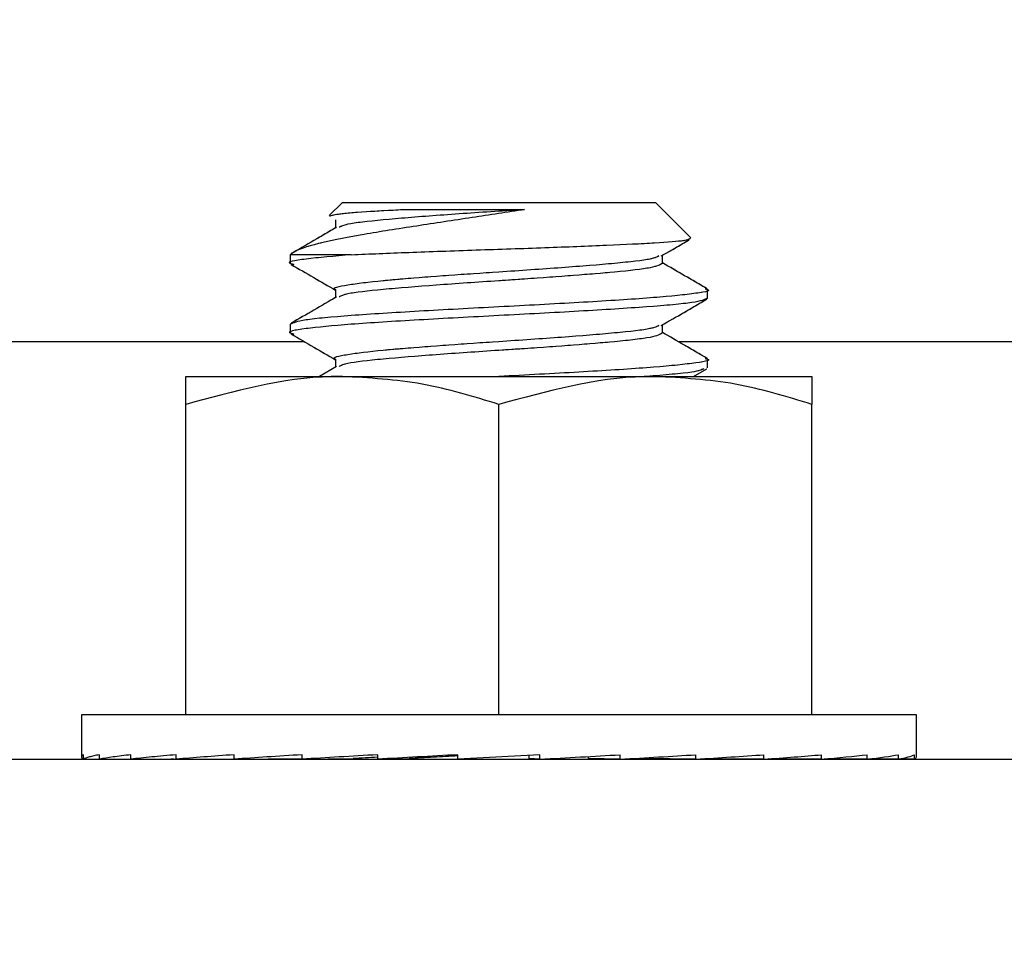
# Paper-space layout 'Sheet9' of a CAD drawing. Header units: inches. Extents: x 2.34 to 9.39, y 0.52 to 7.47.
# Tile 17 of 32: x 4.3441 to 4.3932, y 2.3939 to 2.4397. Entities that reach past the tile are written whole.
import ezdxf

# ---------------------------------------------------------------- set-up
doc = ezdxf.new("R2010")
doc.units = ezdxf.units.IN
doc.header["$MEASUREMENT"] = 0
doc.linetypes.add('PHANTOM', pattern=[0.5, 0.25, -0.05, 0.05, -0.05, 0.05, -0.05])
doc.layers.add('FORMAT', color=7, linetype='Continuous')
doc.styles.add('SLDTEXTSTYLE0', font='TXT', dxfattribs={"width": 0.75})
doc.dimstyles.new('SLDDIMSTYLE11', dxfattribs={"dimtxt": 0.104167, "dimasz": 0.13, "dimexe": 0, "dimexo": 0.0625, "dimgap": 0.026042, "dimtad": 0, "dimtih": 1, "dimtoh": 1, "dimdec": 1, "dimlfac": 18, "dimrnd": 1e-09, "dimzin": 12, "dimdsep": 46, "dimtxsty": 'SLDTEXTSTYLE0', "dimsah": 1, "dimcen": 0.09, "dimadec": 0, "dimazin": 3, "dimtfac": 1, "dimtdec": 1, "dimtofl": 0, "dimtmove": 0, "dimatfit": 3, "dimfxl": 1, "dimfrac": 2, "dimtolj": 1, "dimtzin": 12, "dimarcsym": 0})

# ---------------------------------------------------------------- blocks, each defined once
blk = doc.blocks.new('_D_76')
at = {"layer": 'FORMAT', "color": 7}
for p, q in [((5.969169, 6.750926), (3.180712, 6.750926)), ((3.305712, 6.750926), (3.305712, 5.178501)), ((3.151776, 5.157378), (3.120092, 5.157378)), ((3.120092, 5.157378), (3.120092, 4.991869)), ((3.459647, 5.157378), (3.491331, 5.157378)), ((3.491331, 5.157378), (3.491331, 4.991869)), ((3.120092, 4.991869), (3.151776, 4.991869)), ((3.491331, 4.991869), (3.459647, 4.991869)), ((3.305712, 1.986127), (3.305712, 4.831857)), ((4.057557, 1.986127), (3.180712, 1.986127))]:
    blk.add_line(p, q, dxfattribs=at)
for points in [[(3.305712, 6.750926), (3.285712, 6.620926), (3.325712, 6.620926)], [(3.305712, 1.986127), (3.325712, 2.116127), (3.285712, 2.116127)]]:
    blk.add_solid(points, dxfattribs=at)
at = {"layer": 'FORMAT', "color": 7, "char_height": 0.1041667, "attachment_point": 1, "style": 'SLDTEXTSTYLE0'}
for s, insert in [('2178', (3.151776, 5.126147)), ('85.8', (3.171067, 4.966135))]:
    blk.add_mtext(s, dxfattribs=dict(at, insert=insert))
blk = doc.blocks.new('_D_78')
at = {"layer": 'FORMAT', "color": 7}
for p, q in [((4.851572, 5.714004), (3.552958, 5.714004)), ((3.677958, 5.714004), (3.677958, 4.540645)), ((3.524022, 4.519523), (3.492338, 4.519523)), ((3.492338, 4.519523), (3.492338, 4.354013)), ((3.831893, 4.519523), (3.863577, 4.519523)), ((3.863577, 4.519523), (3.863577, 4.354013)), ((3.492338, 4.354013), (3.524022, 4.354013)), ((3.863577, 4.354013), (3.831893, 4.354013)), ((3.677958, 1.986127), (3.677958, 4.194002)), ((4.057557, 1.986127), (3.552958, 1.986127))]:
    blk.add_line(p, q, dxfattribs=at)
for points in [[(3.677958, 5.714004), (3.657958, 5.584004), (3.697958, 5.584004)], [(3.677958, 1.986127), (3.697958, 2.116127), (3.657958, 2.116127)]]:
    blk.add_solid(points, dxfattribs=at)
at = {"layer": 'FORMAT', "color": 7, "char_height": 0.1041667, "attachment_point": 1, "style": 'SLDTEXTSTYLE0'}
for s, insert in [('1704', (3.524022, 4.488291)), ('67.1', (3.543312, 4.32828))]:
    blk.add_mtext(s, dxfattribs=dict(at, insert=insert))

psp = doc.layouts.new('Sheet9')

# ---------------------------------------------------------------- linework, layer by layer
at = {"color": 7, "linetype": 'Continuous', "lineweight": 25}
for p, q in [((4.360161, 2.430571), (4.35951, 2.429921)), ((4.360161, 2.430571), (4.375786, 2.430571)), ((4.377547, 2.42881), (4.375786, 2.430571)), ((4.359812, 2.429703), (4.359812, 2.429299)), ((4.357557, 2.427967), (4.357557, 2.427533)), ((4.360607, 2.427967), (4.357557, 2.427967)), ((4.376135, 2.427533), (4.376135, 2.427937)), ((4.359812, 2.426231), (4.359812, 2.425827)), ((4.37839, 2.425797), (4.37839, 2.426231)), ((4.357557, 2.424495), (4.357557, 2.424061)), ((4.376135, 2.424061), (4.376135, 2.424465)), ((4.358264, 2.423627), (4.231097, 2.423627)), ((4.660612, 2.423627), (4.37693, 2.423627)), ((4.359812, 2.422759), (4.359812, 2.422355)), ((4.37839, 2.422325), (4.37839, 2.422759)), ((4.359873, 2.422391), (4.359013, 2.421891)), ((4.377682, 2.421891), (4.378346, 2.422276)), ((4.352348, 2.421891), (4.360161, 2.421891)), ((4.360161, 2.421891), (4.375786, 2.421891)), ((4.375786, 2.421891), (4.383598, 2.421891)), ((4.352348, 2.405016), (4.352348, 2.420495)), ((4.367973, 2.405016), (4.367973, 2.420495)), ((4.383598, 2.405016), (4.383598, 2.420495)), ((4.34714, 2.405016), (4.34714, 2.402905)), ((4.388807, 2.405016), (4.34714, 2.405016)), ((4.388807, 2.402905), (4.388807, 2.405016)), ((4.34724, 2.402794), (4.34724, 2.403016)), ((4.348037, 2.402794), (4.348037, 2.403016)), ((4.3496, 2.402794), (4.3496, 2.403016)), ((4.351869, 2.402794), (4.351869, 2.403016)), ((4.354757, 2.402794), (4.354757, 2.403016)), ((4.358152, 2.402794), (4.358152, 2.403016)), ((4.361926, 2.402794), (4.361926, 2.403016)), ((4.365931, 2.402794), (4.365931, 2.403016)), ((4.370015, 2.403016), (4.365931, 2.402794)), ((4.369484, 2.402823), (4.369484, 2.402987)), ((4.370015, 2.402794), (4.370015, 2.403016)), ((4.372448, 2.402823), (4.372448, 2.402928)), ((4.374021, 2.402794), (4.374021, 2.403016)), ((4.377794, 2.402794), (4.377794, 2.403016)), ((4.38119, 2.402794), (4.38119, 2.403016)), ((4.384078, 2.402794), (4.384078, 2.403016)), ((4.386347, 2.402794), (4.386347, 2.403016)), ((4.387909, 2.402794), (4.387909, 2.403016)), ((4.388706, 2.402794), (4.388706, 2.403016)), ((4.183945, 2.402794), (4.406168, 2.402794)), ((4.34724, 2.402794), (4.348037, 2.402798)), ((4.348037, 2.402794), (4.3496, 2.402802)), ((4.3496, 2.402794), (4.351869, 2.402807)), ((4.351869, 2.402794), (4.354757, 2.402814)), ((4.352557, 2.402798), (4.352557, 2.402794)), ((4.354757, 2.402794), (4.358152, 2.402822)), ((4.358152, 2.402794), (4.360706, 2.402823)), ((4.361926, 2.402794), (4.363498, 2.402823)), ((4.370015, 2.402794), (4.369484, 2.402823)), ((4.374021, 2.402794), (4.372448, 2.402823)), ((4.375241, 2.402823), (4.375241, 2.402864)), ((4.377794, 2.402794), (4.375241, 2.402823)), ((4.38119, 2.402794), (4.3782, 2.402819)), ((4.384078, 2.402794), (4.381447, 2.402812)), ((4.38339, 2.402794), (4.38339, 2.402798)), ((4.386347, 2.402794), (4.384227, 2.402806)), ((4.387909, 2.402794), (4.386418, 2.402802)), ((4.388706, 2.402794), (4.387932, 2.402798))]:
    psp.add_line(p, q, dxfattribs=at)
at = {"color": 7, "linetype": 'PHANTOM', "lineweight": 18}
for p, q in [((4.360161, 2.430571), (4.35951, 2.429921)), ((4.360161, 2.430571), (4.35951, 2.429921)), ((4.360161, 2.430571), (4.35951, 2.429921)), ((4.360161, 2.430571), (4.375786, 2.430571)), ((4.360161, 2.430571), (4.375786, 2.430571)), ((4.360161, 2.430571), (4.375786, 2.430571)), ((4.377547, 2.42881), (4.375786, 2.430571)), ((4.377547, 2.42881), (4.375786, 2.430571)), ((4.377547, 2.42881), (4.375786, 2.430571)), ((4.359812, 2.429703), (4.359812, 2.429299)), ((4.359812, 2.429703), (4.359812, 2.429299)), ((4.359812, 2.429703), (4.359812, 2.429299)), ((4.357557, 2.427967), (4.357557, 2.427533)), ((4.360607, 2.427967), (4.357557, 2.427967)), ((4.357557, 2.427967), (4.357557, 2.427533)), ((4.360607, 2.427967), (4.357557, 2.427967)), ((4.357557, 2.427967), (4.357557, 2.427533)), ((4.360607, 2.427967), (4.357557, 2.427967)), ((4.376135, 2.427533), (4.376135, 2.427937)), ((4.376135, 2.427533), (4.376135, 2.427937)), ((4.376135, 2.427533), (4.376135, 2.427937)), ((4.359812, 2.426231), (4.359812, 2.425827)), ((4.359812, 2.426231), (4.359812, 2.425827)), ((4.359812, 2.426231), (4.359812, 2.425827)), ((4.37839, 2.425797), (4.37839, 2.426231)), ((4.37839, 2.425797), (4.37839, 2.426231)), ((4.37839, 2.425797), (4.37839, 2.426231)), ((4.357557, 2.424495), (4.357557, 2.424061)), ((4.357557, 2.424495), (4.357557, 2.424061)), ((4.357557, 2.424495), (4.357557, 2.424061)), ((4.376135, 2.424061), (4.376135, 2.424465)), ((4.376135, 2.424061), (4.376135, 2.424465)), ((4.376135, 2.424061), (4.376135, 2.424465)), ((4.358264, 2.423627), (4.231097, 2.423627)), ((4.358264, 2.423627), (4.231097, 2.423627)), ((4.358264, 2.423627), (4.231097, 2.423627)), ((4.660612, 2.423627), (4.37693, 2.423627)), ((4.660612, 2.423627), (4.37693, 2.423627)), ((4.660612, 2.423627), (4.37693, 2.423627)), ((4.359812, 2.422759), (4.359812, 2.422355)), ((4.359812, 2.422759), (4.359812, 2.422355)), ((4.359812, 2.422759), (4.359812, 2.422355)), ((4.37839, 2.422325), (4.37839, 2.422759)), ((4.37839, 2.422325), (4.37839, 2.422759)), ((4.37839, 2.422325), (4.37839, 2.422759)), ((4.359873, 2.422391), (4.359013, 2.421891)), ((4.359873, 2.422391), (4.359013, 2.421891)), ((4.359873, 2.422391), (4.359013, 2.421891)), ((4.377682, 2.421891), (4.378346, 2.422276)), ((4.377682, 2.421891), (4.378346, 2.422276)), ((4.377682, 2.421891), (4.378346, 2.422276)), ((4.352348, 2.421891), (4.360161, 2.421891)), ((4.352348, 2.421891), (4.360161, 2.421891)), ((4.352348, 2.421891), (4.360161, 2.421891)), ((4.360161, 2.421891), (4.375786, 2.421891)), ((4.360161, 2.421891), (4.375786, 2.421891)), ((4.360161, 2.421891), (4.375786, 2.421891)), ((4.375786, 2.421891), (4.383598, 2.421891)), ((4.375786, 2.421891), (4.383598, 2.421891)), ((4.375786, 2.421891), (4.383598, 2.421891)), ((4.352348, 2.405016), (4.352348, 2.420495)), ((4.352348, 2.405016), (4.352348, 2.420495)), ((4.352348, 2.405016), (4.352348, 2.420495)), ((4.367973, 2.405016), (4.367973, 2.420495)), ((4.367973, 2.405016), (4.367973, 2.420495)), ((4.367973, 2.405016), (4.367973, 2.420495)), ((4.383598, 2.405016), (4.383598, 2.420495)), ((4.383598, 2.405016), (4.383598, 2.420495)), ((4.383598, 2.405016), (4.383598, 2.420495)), ((4.34714, 2.405016), (4.34714, 2.402905)), ((4.388807, 2.405016), (4.34714, 2.405016)), ((4.34714, 2.405016), (4.34714, 2.402905)), ((4.388807, 2.405016), (4.34714, 2.405016)), ((4.34714, 2.405016), (4.34714, 2.402905)), ((4.388807, 2.405016), (4.34714, 2.405016)), ((4.388807, 2.402905), (4.388807, 2.405016)), ((4.388807, 2.402905), (4.388807, 2.405016)), ((4.388807, 2.402905), (4.388807, 2.405016)), ((4.34724, 2.402794), (4.34724, 2.403016)), ((4.34724, 2.402794), (4.34724, 2.403016)), ((4.34724, 2.402794), (4.34724, 2.403016)), ((4.348037, 2.402794), (4.348037, 2.403016)), ((4.348037, 2.402794), (4.348037, 2.403016)), ((4.348037, 2.402794), (4.348037, 2.403016)), ((4.3496, 2.402794), (4.3496, 2.403016)), ((4.3496, 2.402794), (4.3496, 2.403016)), ((4.3496, 2.402794), (4.3496, 2.403016)), ((4.351869, 2.402794), (4.351869, 2.403016)), ((4.351869, 2.402794), (4.351869, 2.403016)), ((4.351869, 2.402794), (4.351869, 2.403016)), ((4.354757, 2.402794), (4.354757, 2.403016)), ((4.354757, 2.402794), (4.354757, 2.403016)), ((4.354757, 2.402794), (4.354757, 2.403016)), ((4.358152, 2.402794), (4.358152, 2.403016)), ((4.358152, 2.402794), (4.358152, 2.403016)), ((4.358152, 2.402794), (4.358152, 2.403016)), ((4.361926, 2.402794), (4.361926, 2.403016)), ((4.361926, 2.402794), (4.361926, 2.403016)), ((4.361926, 2.402794), (4.361926, 2.403016)), ((4.365931, 2.402794), (4.365931, 2.403016)), ((4.370015, 2.403016), (4.365931, 2.402794)), ((4.370015, 2.403016), (4.365931, 2.402794)), ((4.365931, 2.402794), (4.365931, 2.403016)), ((4.365931, 2.402794), (4.365931, 2.403016)), ((4.370015, 2.403016), (4.365931, 2.402794)), ((4.369484, 2.402823), (4.369484, 2.402987)), ((4.369484, 2.402823), (4.369484, 2.402987)), ((4.369484, 2.402823), (4.369484, 2.402987)), ((4.370015, 2.402794), (4.370015, 2.403016)), ((4.370015, 2.402794), (4.370015, 2.403016)), ((4.370015, 2.402794), (4.370015, 2.403016)), ((4.372448, 2.402823), (4.372448, 2.402928)), ((4.372448, 2.402823), (4.372448, 2.402928)), ((4.372448, 2.402823), (4.372448, 2.402928)), ((4.374021, 2.402794), (4.374021, 2.403016)), ((4.374021, 2.402794), (4.374021, 2.403016)), ((4.374021, 2.402794), (4.374021, 2.403016)), ((4.377794, 2.402794), (4.377794, 2.403016)), ((4.377794, 2.402794), (4.377794, 2.403016)), ((4.377794, 2.402794), (4.377794, 2.403016)), ((4.38119, 2.402794), (4.38119, 2.403016)), ((4.38119, 2.402794), (4.38119, 2.403016)), ((4.38119, 2.402794), (4.38119, 2.403016)), ((4.384078, 2.402794), (4.384078, 2.403016)), ((4.384078, 2.402794), (4.384078, 2.403016)), ((4.384078, 2.402794), (4.384078, 2.403016)), ((4.386347, 2.402794), (4.386347, 2.403016)), ((4.386347, 2.402794), (4.386347, 2.403016)), ((4.386347, 2.402794), (4.386347, 2.403016)), ((4.387909, 2.402794), (4.387909, 2.403016)), ((4.387909, 2.402794), (4.387909, 2.403016)), ((4.387909, 2.402794), (4.387909, 2.403016)), ((4.388706, 2.402794), (4.388706, 2.403016)), ((4.388706, 2.402794), (4.388706, 2.403016)), ((4.388706, 2.402794), (4.388706, 2.403016)), ((4.183945, 2.402794), (4.406168, 2.402794)), ((4.183945, 2.402794), (4.406168, 2.402794)), ((4.183945, 2.402794), (4.406168, 2.402794)), ((4.34724, 2.402794), (4.348037, 2.402798)), ((4.34724, 2.402794), (4.348037, 2.402798)), ((4.34724, 2.402794), (4.348037, 2.402798)), ((4.348037, 2.402794), (4.3496, 2.402802)), ((4.348037, 2.402794), (4.3496, 2.402802)), ((4.348037, 2.402794), (4.3496, 2.402802)), ((4.3496, 2.402794), (4.351869, 2.402807)), ((4.3496, 2.402794), (4.351869, 2.402807)), ((4.3496, 2.402794), (4.351869, 2.402807)), ((4.351869, 2.402794), (4.354757, 2.402814)), ((4.351869, 2.402794), (4.354757, 2.402814)), ((4.351869, 2.402794), (4.354757, 2.402814)), ((4.352557, 2.402798), (4.352557, 2.402794)), ((4.352557, 2.402798), (4.352557, 2.402794)), ((4.352557, 2.402798), (4.352557, 2.402794)), ((4.354757, 2.402794), (4.358152, 2.402822)), ((4.354757, 2.402794), (4.358152, 2.402822)), ((4.354757, 2.402794), (4.358152, 2.402822)), ((4.358152, 2.402794), (4.360706, 2.402823)), ((4.358152, 2.402794), (4.360706, 2.402823)), ((4.358152, 2.402794), (4.360706, 2.402823)), ((4.361926, 2.402794), (4.363498, 2.402823)), ((4.361926, 2.402794), (4.363498, 2.402823)), ((4.361926, 2.402794), (4.363498, 2.402823)), ((4.370015, 2.402794), (4.369484, 2.402823)), ((4.370015, 2.402794), (4.369484, 2.402823)), ((4.370015, 2.402794), (4.369484, 2.402823)), ((4.374021, 2.402794), (4.372448, 2.402823)), ((4.374021, 2.402794), (4.372448, 2.402823)), ((4.374021, 2.402794), (4.372448, 2.402823)), ((4.375241, 2.402823), (4.375241, 2.402864)), ((4.375241, 2.402823), (4.375241, 2.402864)), ((4.375241, 2.402823), (4.375241, 2.402864)), ((4.377794, 2.402794), (4.375241, 2.402823)), ((4.377794, 2.402794), (4.375241, 2.402823)), ((4.377794, 2.402794), (4.375241, 2.402823)), ((4.38119, 2.402794), (4.3782, 2.402819)), ((4.38119, 2.402794), (4.3782, 2.402819)), ((4.38119, 2.402794), (4.3782, 2.402819)), ((4.384078, 2.402794), (4.381447, 2.402812)), ((4.384078, 2.402794), (4.381447, 2.402812)), ((4.384078, 2.402794), (4.381447, 2.402812)), ((4.38339, 2.402794), (4.38339, 2.402798)), ((4.38339, 2.402794), (4.38339, 2.402798)), ((4.38339, 2.402794), (4.38339, 2.402798)), ((4.386347, 2.402794), (4.384227, 2.402806)), ((4.386347, 2.402794), (4.384227, 2.402806)), ((4.386347, 2.402794), (4.384227, 2.402806)), ((4.387909, 2.402794), (4.386418, 2.402802)), ((4.387909, 2.402794), (4.386418, 2.402802)), ((4.387909, 2.402794), (4.386418, 2.402802)), ((4.388706, 2.402794), (4.387932, 2.402798)), ((4.388706, 2.402794), (4.387932, 2.402798)), ((4.388706, 2.402794), (4.387932, 2.402798))]:
    psp.add_line(p, q, dxfattribs=at)
at = {"color": 7, "linetype": 'Continuous', "lineweight": 25}
for major_axis, ratio, start_param, end_param in [((0.020833, 0), 0.054412, 3.043418, 3.239767), ((0.020833, 0.000222), 0.053361, 2.8465, 3.04285), ((0.020833, 0.000435), 0.050249, 2.64967, 2.846019), ((0.020833, 0.000631), 0.045201, 2.453, 2.64935), ((0.020833, 0.000803), 0.038418, 2.256539, 2.452889), ((0.020833, 0.000943), 0.030168, 2.060304, 2.256654), ((0.020833, 0.001048), 0.02077, 1.864276, 2.060626), ((0.020833, 0.001112), 0.010585, 1.668406, 1.864756), ((0.015417, 0.000823), 0.010585, 1.703077, 1.864756), ((0.020833, 0.001112), 0.010585, 4.809999, 5.006348), ((0.020833, 0.001048), 0.02077, 5.005869, 5.202218), ((0.020833, 0.000943), 0.030168, 5.201897, 5.398246), ((0.020833, 0.000803), 0.038418, 5.398132, 5.594482), ((0.020833, 0.000631), 0.045201, 5.594593, 5.790942), ((0.020833, 0.000435), 0.050249, 5.791262, 5.987612), ((0.020833, 0.000222), 0.053361, 5.988093, 6.184442), ((0.020833, 0), 0.054412, 6.185011, 6.283185), ((0.020833, -0.000631), 0.045201, 3.809499, 3.830185), ((0.015417, 0.000775), 0.02077, 1.972857, 2.060626)]:
    psp.add_ellipse((4.367973, 2.402905), major_axis=major_axis, ratio=ratio, start_param=start_param, end_param=end_param, dxfattribs=at)
at = {"color": 7, "linetype": 'PHANTOM', "lineweight": 18}
for major_axis, ratio, start_param, end_param in [((0.020833, 0), 0.054412, 3.043418, 3.239767), ((0.020833, 0), 0.054412, 3.043418, 3.239767), ((0.020833, 0), 0.054412, 3.043418, 3.239767), ((0.020833, 0.000222), 0.053361, 2.8465, 3.04285), ((0.020833, 0.000222), 0.053361, 2.8465, 3.04285), ((0.020833, 0.000222), 0.053361, 2.8465, 3.04285), ((0.020833, 0.000435), 0.050249, 2.64967, 2.846019), ((0.020833, 0.000435), 0.050249, 2.64967, 2.846019), ((0.020833, 0.000435), 0.050249, 2.64967, 2.846019), ((0.020833, 0.000631), 0.045201, 2.453, 2.64935), ((0.020833, 0.000631), 0.045201, 2.453, 2.64935), ((0.020833, 0.000631), 0.045201, 2.453, 2.64935), ((0.020833, 0.000803), 0.038418, 2.256539, 2.452889), ((0.020833, 0.000803), 0.038418, 2.256539, 2.452889), ((0.020833, 0.000803), 0.038418, 2.256539, 2.452889), ((0.020833, 0.000943), 0.030168, 2.060304, 2.256654), ((0.020833, 0.000943), 0.030168, 2.060304, 2.256654), ((0.020833, 0.000943), 0.030168, 2.060304, 2.256654), ((0.020833, 0.001048), 0.02077, 1.864276, 2.060626), ((0.020833, 0.001048), 0.02077, 1.864276, 2.060626), ((0.020833, 0.001048), 0.02077, 1.864276, 2.060626), ((0.020833, 0.001112), 0.010585, 1.668406, 1.864756), ((0.020833, 0.001112), 0.010585, 1.668406, 1.864756), ((0.020833, 0.001112), 0.010585, 1.668406, 1.864756), ((0.015417, 0.000823), 0.010585, 1.703077, 1.864756), ((0.015417, 0.000823), 0.010585, 1.703077, 1.864756), ((0.015417, 0.000823), 0.010585, 1.703077, 1.864756), ((0.020833, 0.001112), 0.010585, 4.809999, 5.006348), ((0.020833, 0.001112), 0.010585, 4.809999, 5.006348), ((0.020833, 0.001112), 0.010585, 4.809999, 5.006348), ((0.020833, 0.001048), 0.02077, 5.005869, 5.202218), ((0.020833, 0.001048), 0.02077, 5.005869, 5.202218), ((0.020833, 0.001048), 0.02077, 5.005869, 5.202218), ((0.020833, 0.000943), 0.030168, 5.201897, 5.398246), ((0.020833, 0.000943), 0.030168, 5.201897, 5.398246), ((0.020833, 0.000943), 0.030168, 5.201897, 5.398246), ((0.020833, 0.000803), 0.038418, 5.398132, 5.594482), ((0.020833, 0.000803), 0.038418, 5.398132, 5.594482), ((0.020833, 0.000803), 0.038418, 5.398132, 5.594482), ((0.020833, 0.000631), 0.045201, 5.594593, 5.790942), ((0.020833, 0.000631), 0.045201, 5.594593, 5.790942), ((0.020833, 0.000631), 0.045201, 5.594593, 5.790942), ((0.020833, 0.000435), 0.050249, 5.791262, 5.987612), ((0.020833, 0.000435), 0.050249, 5.791262, 5.987612), ((0.020833, 0.000435), 0.050249, 5.791262, 5.987612), ((0.020833, 0.000222), 0.053361, 5.988093, 6.184442), ((0.020833, 0.000222), 0.053361, 5.988093, 6.184442), ((0.020833, 0.000222), 0.053361, 5.988093, 6.184442), ((0.020833, 0), 0.054412, 6.185011, 6.283185), ((0.020833, 0), 0.054412, 6.185011, 6.283185), ((0.020833, 0), 0.054412, 6.185011, 6.283185), ((0.020833, -0.000631), 0.045201, 3.809499, 3.830185), ((0.020833, -0.000631), 0.045201, 3.809499, 3.830185), ((0.020833, -0.000631), 0.045201, 3.809499, 3.830185), ((0.015417, 0.000775), 0.02077, 1.972857, 2.060626), ((0.015417, 0.000775), 0.02077, 1.972857, 2.060626), ((0.015417, 0.000775), 0.02077, 1.972857, 2.060626)]:
    psp.add_ellipse((4.367973, 2.402905), major_axis=major_axis, ratio=ratio, start_param=start_param, end_param=end_param, dxfattribs=at)
at = {"color": 7, "linetype": 'Continuous', "lineweight": 25}
for points, knots in [([(4.369257, 2.430223), (4.368386, 2.430089), (4.366596, 2.429815), (4.363761, 2.429383), (4.361146, 2.428978), (4.359008, 2.428563), (4.357884, 2.428213), (4.357631, 2.428023), (4.357557, 2.427967)], [0, 0, 0, 0, 0.164614, 0.338276, 0.523111, 0.708144, 0.913929, 1, 1, 1, 1]), ([(4.359537, 2.429894), (4.359626, 2.429928), (4.359813, 2.430001), (4.361164, 2.430116), (4.36254, 2.430189), (4.363182, 2.430223)], [0, 0, 0, 0, 0.3247929, 0.684877, 1, 1, 1, 1]), ([(4.369257, 2.430223), (4.36883, 2.430194), (4.367346, 2.430096), (4.364758, 2.42992), (4.362081, 2.429704), (4.360328, 2.429508), (4.360096, 2.429386), (4.360001, 2.429335)], [0, 0, 0, 0, 0.098641, 0.342529, 0.586416, 0.830304, 1, 1, 1, 1]), ([(4.363182, 2.430223), (4.363422, 2.430223), (4.364419, 2.430223), (4.366023, 2.430223), (4.367863, 2.430223), (4.368788, 2.430223), (4.369257, 2.430223)], [0, 0, 0, 0, 0.1359729, 0.5646162, 0.7791203, 1, 1, 1, 1]), ([(4.359873, 2.429335), (4.359496, 2.429116), (4.358741, 2.428677), (4.357985, 2.428239), (4.357607, 2.42802)], [0, 0, 0, 0, 0.499769, 1, 1, 1, 1]), ([(4.360607, 2.427967), (4.361528, 2.428006), (4.36337, 2.428083), (4.366826, 2.428206), (4.370299, 2.428319), (4.37345, 2.428445), (4.375877, 2.428558), (4.377395, 2.42868), (4.377485, 2.428756), (4.377529, 2.428792)], [0, 0, 0, 0, 0.147041, 0.294082, 0.441177, 0.585629, 0.728755, 0.8705, 1, 1, 1, 1]), ([(4.376078, 2.427904), (4.376456, 2.428124), (4.376914, 2.42839), (4.377373, 2.428656), (4.377453, 2.428702)], [0, 0, 0, 0, 0.824363, 1, 1, 1, 1]), ([(4.360607, 2.427967), (4.359778, 2.427895), (4.35812, 2.42775), (4.357291, 2.427588), (4.357672, 2.427499), (4.357745, 2.427482)], [0, 0, 0, 0, 0.446767, 0.893535, 1, 1, 1, 1]), ([(4.3576, 2.427484), (4.357978, 2.427265), (4.358716, 2.426838), (4.359453, 2.426409), (4.359812, 2.426201)], [0, 0, 0, 0, 0.513009, 1, 1, 1, 1]), ([(4.375954, 2.427904), (4.375858, 2.427853), (4.375625, 2.427729), (4.373866, 2.427533), (4.371186, 2.427317), (4.368188, 2.427113), (4.365419, 2.42693), (4.36349, 2.426777), (4.361687, 2.426625), (4.360334, 2.426447), (4.359605, 2.426303), (4.359812, 2.426231), (4.359812, 2.426231)], [0, 0, 0, 0, 0.092006, 0.221602, 0.351198, 0.480794, 0.583908, 0.688332, 0.740748, 0.870344, 0.99994, 1, 1, 1, 1]), ([(4.376134, 2.427533), (4.376012, 2.427461), (4.375768, 2.427317), (4.374004, 2.427113), (4.371752, 2.42693), (4.369687, 2.426777), (4.367343, 2.426625), (4.364759, 2.426447), (4.362081, 2.426231), (4.360328, 2.426036), (4.360096, 2.425913), (4.360001, 2.425863)], [0, 0, 0, 0, 0.129816, 0.259662, 0.362975, 0.4676, 0.520116, 0.649962, 0.779808, 0.909654, 1, 1, 1, 1]), ([(4.378371, 2.426263), (4.377993, 2.426482), (4.377248, 2.426915), (4.376502, 2.427348), (4.376135, 2.427561)], [0, 0, 0, 0, 0.506651, 1, 1, 1, 1]), ([(4.378265, 2.426265), (4.378312, 2.426254), (4.378655, 2.42617), (4.377755, 2.426014), (4.375556, 2.425797), (4.372056, 2.42558), (4.367976, 2.425363), (4.363877, 2.425146), (4.360435, 2.424929), (4.358026, 2.424712), (4.357713, 2.424567), (4.357557, 2.424495)], [0, 0, 0, 0, 0.0193446, 0.1419265, 0.2645084, 0.3870904, 0.5096723, 0.6322542, 0.7548361, 0.8774181, 1, 1, 1, 1]), ([(4.37839, 2.425797), (4.378233, 2.425725), (4.37792, 2.42558), (4.375511, 2.425363), (4.372069, 2.425146), (4.36797, 2.424929), (4.363889, 2.424712), (4.360394, 2.424495), (4.358179, 2.424278), (4.357288, 2.424116), (4.357672, 2.424027), (4.357745, 2.424009)], [0, 0, 0, 0, 0.121384, 0.242768, 0.364153, 0.485537, 0.606921, 0.728305, 0.84969, 0.971074, 1, 1, 1, 1]), ([(4.359873, 2.425863), (4.359496, 2.425644), (4.358741, 2.425205), (4.357985, 2.424767), (4.357607, 2.424547)], [0, 0, 0, 0, 0.499769, 1, 1, 1, 1]), ([(4.376078, 2.424432), (4.376456, 2.424651), (4.377212, 2.425091), (4.377968, 2.425529), (4.378346, 2.425748)], [0, 0, 0, 0, 0.499748, 1, 1, 1, 1]), ([(4.375954, 2.424432), (4.375858, 2.424381), (4.375625, 2.424257), (4.373866, 2.424061), (4.371186, 2.423844), (4.368188, 2.42364), (4.365419, 2.423457), (4.36349, 2.423305), (4.361687, 2.423152), (4.360334, 2.422975), (4.359605, 2.422831), (4.359812, 2.422759), (4.359812, 2.422759)], [0, 0, 0, 0, 0.092006, 0.221602, 0.351198, 0.480794, 0.583908, 0.688332, 0.740748, 0.870344, 0.99994, 1, 1, 1, 1]), ([(4.376134, 2.424061), (4.376012, 2.423989), (4.375768, 2.423844), (4.374004, 2.42364), (4.371752, 2.423457), (4.369687, 2.423305), (4.367343, 2.423152), (4.364759, 2.422975), (4.362081, 2.422759), (4.360328, 2.422564), (4.360096, 2.422441), (4.360001, 2.422391)], [0, 0, 0, 0, 0.129816, 0.259662, 0.362975, 0.4676, 0.520116, 0.649962, 0.779808, 0.909654, 1, 1, 1, 1]), ([(4.378371, 2.422791), (4.377993, 2.42301), (4.377248, 2.423442), (4.376502, 2.423875), (4.376135, 2.424089)], [0, 0, 0, 0, 0.506651, 1, 1, 1, 1]), ([(4.3576, 2.424012), (4.357978, 2.423793), (4.358716, 2.423365), (4.359453, 2.422937), (4.359812, 2.422729)], [0, 0, 0, 0, 0.513009, 1, 1, 1, 1]), ([(4.378265, 2.422793), (4.378312, 2.422782), (4.378655, 2.422698), (4.377755, 2.422542), (4.375555, 2.422325), (4.372057, 2.422108), (4.369334, 2.421963), (4.367973, 2.421891)], [0, 0, 0, 0, 0.0379549, 0.2784662, 0.5189775, 0.7594887, 1, 1, 1, 1]), ([(4.378201, 2.422273), (4.37808, 2.422218), (4.3778, 2.422091), (4.37623, 2.421963), (4.375339, 2.421891)], [0, 0, 0, 0, 0.432366, 1, 1, 1, 1]), ([(4.360161, 2.421891), (4.359975, 2.421889), (4.357337, 2.42187), (4.354752, 2.421157), (4.352348, 2.420495)], [0, 0, 0, 0, 0.070219, 1, 1, 1, 1]), ([(4.352348, 2.420495), (4.352348, 2.42106), (4.352348, 2.421805), (4.352348, 2.421874), (4.352348, 2.421891)], [0, 0, 0, 0, 0.758642, 1, 1, 1, 1]), ([(4.367973, 2.420495), (4.366704, 2.420885), (4.364144, 2.421673), (4.361496, 2.421818), (4.360161, 2.421891)], [0, 0, 0, 0, 0.495458, 1, 1, 1, 1]), ([(4.375786, 2.421891), (4.3756, 2.421889), (4.372962, 2.42187), (4.370377, 2.421157), (4.367973, 2.420495)], [0, 0, 0, 0, 0.070219, 1, 1, 1, 1]), ([(4.383598, 2.420495), (4.382329, 2.420885), (4.379769, 2.421673), (4.377121, 2.421818), (4.375786, 2.421891)], [0, 0, 0, 0, 0.495458, 1, 1, 1, 1]), ([(4.383598, 2.421891), (4.383598, 2.421874), (4.383598, 2.421805), (4.383598, 2.42106), (4.383598, 2.420495)], [0, 0, 0, 0, 0.241358, 1, 1, 1, 1])]:
    psp.add_open_spline(points, degree=3, knots=knots, dxfattribs=at)
at = {"color": 7, "linetype": 'PHANTOM', "lineweight": 18}
for points, knots in [([(4.369257, 2.430223), (4.368386, 2.430089), (4.366596, 2.429815), (4.363761, 2.429383), (4.361146, 2.428978), (4.359008, 2.428563), (4.357884, 2.428213), (4.357631, 2.428023), (4.357557, 2.427967)], [0, 0, 0, 0, 0.164614, 0.338276, 0.523111, 0.708144, 0.913929, 1, 1, 1, 1]), ([(4.369257, 2.430223), (4.368386, 2.430089), (4.366596, 2.429815), (4.363761, 2.429383), (4.361146, 2.428978), (4.359008, 2.428563), (4.357884, 2.428213), (4.357631, 2.428023), (4.357557, 2.427967)], [0, 0, 0, 0, 0.164614, 0.338276, 0.523111, 0.708144, 0.913929, 1, 1, 1, 1]), ([(4.369257, 2.430223), (4.368386, 2.430089), (4.366596, 2.429815), (4.363761, 2.429383), (4.361146, 2.428978), (4.359008, 2.428563), (4.357884, 2.428213), (4.357631, 2.428023), (4.357557, 2.427967)], [0, 0, 0, 0, 0.164614, 0.338276, 0.523111, 0.708144, 0.913929, 1, 1, 1, 1]), ([(4.359537, 2.429894), (4.359626, 2.429928), (4.359813, 2.430001), (4.361164, 2.430116), (4.36254, 2.430189), (4.363182, 2.430223)], [0, 0, 0, 0, 0.3247929, 0.684877, 1, 1, 1, 1]), ([(4.359537, 2.429894), (4.359626, 2.429928), (4.359813, 2.430001), (4.361164, 2.430116), (4.36254, 2.430189), (4.363182, 2.430223)], [0, 0, 0, 0, 0.3247929, 0.684877, 1, 1, 1, 1]), ([(4.359537, 2.429894), (4.359626, 2.429928), (4.359813, 2.430001), (4.361164, 2.430116), (4.36254, 2.430189), (4.363182, 2.430223)], [0, 0, 0, 0, 0.3247929, 0.684877, 1, 1, 1, 1]), ([(4.369257, 2.430223), (4.36883, 2.430194), (4.367346, 2.430096), (4.364758, 2.42992), (4.362081, 2.429704), (4.360328, 2.429508), (4.360096, 2.429386), (4.360001, 2.429335)], [0, 0, 0, 0, 0.098641, 0.342529, 0.586416, 0.830304, 1, 1, 1, 1]), ([(4.369257, 2.430223), (4.36883, 2.430194), (4.367346, 2.430096), (4.364758, 2.42992), (4.362081, 2.429704), (4.360328, 2.429508), (4.360096, 2.429386), (4.360001, 2.429335)], [0, 0, 0, 0, 0.098641, 0.342529, 0.586416, 0.830304, 1, 1, 1, 1]), ([(4.369257, 2.430223), (4.36883, 2.430194), (4.367346, 2.430096), (4.364758, 2.42992), (4.362081, 2.429704), (4.360328, 2.429508), (4.360096, 2.429386), (4.360001, 2.429335)], [0, 0, 0, 0, 0.0986409, 0.3425287, 0.5864164, 0.8303042, 1, 1, 1, 1]), ([(4.363182, 2.430223), (4.363422, 2.430223), (4.364419, 2.430223), (4.366023, 2.430223), (4.367863, 2.430223), (4.368788, 2.430223), (4.369257, 2.430223)], [0, 0, 0, 0, 0.135973, 0.564616, 0.77912, 1, 1, 1, 1]), ([(4.363182, 2.430223), (4.363422, 2.430223), (4.364419, 2.430223), (4.366023, 2.430223), (4.367863, 2.430223), (4.368788, 2.430223), (4.369257, 2.430223)], [0, 0, 0, 0, 0.135973, 0.564616, 0.77912, 1, 1, 1, 1]), ([(4.363182, 2.430223), (4.363422, 2.430223), (4.364419, 2.430223), (4.366023, 2.430223), (4.367863, 2.430223), (4.368788, 2.430223), (4.369257, 2.430223)], [0, 0, 0, 0, 0.135973, 0.564616, 0.77912, 1, 1, 1, 1]), ([(4.359873, 2.429335), (4.359496, 2.429116), (4.358741, 2.428677), (4.357985, 2.428239), (4.357607, 2.42802)], [0, 0, 0, 0, 0.499769, 1, 1, 1, 1]), ([(4.359873, 2.429335), (4.359496, 2.429116), (4.358741, 2.428677), (4.357985, 2.428239), (4.357607, 2.42802)], [0, 0, 0, 0, 0.499769, 1, 1, 1, 1]), ([(4.359873, 2.429335), (4.359496, 2.429116), (4.358741, 2.428677), (4.357985, 2.428239), (4.357607, 2.42802)], [0, 0, 0, 0, 0.499769, 1, 1, 1, 1]), ([(4.360607, 2.427967), (4.361528, 2.428006), (4.36337, 2.428083), (4.366826, 2.428206), (4.370299, 2.428319), (4.37345, 2.428445), (4.375877, 2.428558), (4.377395, 2.42868), (4.377485, 2.428756), (4.377529, 2.428792)], [0, 0, 0, 0, 0.147041, 0.294082, 0.441177, 0.585629, 0.728755, 0.8705, 1, 1, 1, 1]), ([(4.360607, 2.427967), (4.361528, 2.428006), (4.36337, 2.428083), (4.366826, 2.428206), (4.370299, 2.428319), (4.37345, 2.428445), (4.375877, 2.428558), (4.377395, 2.42868), (4.377485, 2.428756), (4.377529, 2.428792)], [0, 0, 0, 0, 0.147041, 0.294082, 0.441177, 0.585629, 0.728755, 0.8705, 1, 1, 1, 1]), ([(4.360607, 2.427967), (4.361528, 2.428006), (4.36337, 2.428083), (4.366826, 2.428206), (4.370299, 2.428319), (4.37345, 2.428445), (4.375877, 2.428558), (4.377395, 2.42868), (4.377485, 2.428756), (4.377529, 2.428792)], [0, 0, 0, 0, 0.147041, 0.294082, 0.441177, 0.585629, 0.728755, 0.8705, 1, 1, 1, 1]), ([(4.376078, 2.427904), (4.376456, 2.428124), (4.376914, 2.42839), (4.377373, 2.428656), (4.377453, 2.428702)], [0, 0, 0, 0, 0.824363, 1, 1, 1, 1]), ([(4.376078, 2.427904), (4.376456, 2.428124), (4.376914, 2.42839), (4.377373, 2.428656), (4.377453, 2.428702)], [0, 0, 0, 0, 0.824363, 1, 1, 1, 1]), ([(4.376078, 2.427904), (4.376456, 2.428124), (4.376914, 2.42839), (4.377373, 2.428656), (4.377453, 2.428702)], [0, 0, 0, 0, 0.824363, 1, 1, 1, 1]), ([(4.360607, 2.427967), (4.359778, 2.427895), (4.35812, 2.42775), (4.357291, 2.427588), (4.357672, 2.427499), (4.357745, 2.427482)], [0, 0, 0, 0, 0.446767, 0.893535, 1, 1, 1, 1]), ([(4.360607, 2.427967), (4.359778, 2.427895), (4.35812, 2.42775), (4.357291, 2.427588), (4.357672, 2.427499), (4.357745, 2.427482)], [0, 0, 0, 0, 0.446767, 0.893535, 1, 1, 1, 1]), ([(4.360607, 2.427967), (4.359778, 2.427895), (4.35812, 2.42775), (4.357291, 2.427588), (4.357672, 2.427499), (4.357745, 2.427482)], [0, 0, 0, 0, 0.446767, 0.893535, 1, 1, 1, 1]), ([(4.3576, 2.427484), (4.357978, 2.427265), (4.358716, 2.426838), (4.359453, 2.426409), (4.359812, 2.426201)], [0, 0, 0, 0, 0.513009, 1, 1, 1, 1]), ([(4.3576, 2.427484), (4.357978, 2.427265), (4.358716, 2.426838), (4.359453, 2.426409), (4.359812, 2.426201)], [0, 0, 0, 0, 0.513009, 1, 1, 1, 1]), ([(4.3576, 2.427484), (4.357978, 2.427265), (4.358716, 2.426838), (4.359453, 2.426409), (4.359812, 2.426201)], [0, 0, 0, 0, 0.513009, 1, 1, 1, 1]), ([(4.375954, 2.427904), (4.375858, 2.427853), (4.375625, 2.427729), (4.373866, 2.427533), (4.371186, 2.427317), (4.368188, 2.427113), (4.365419, 2.42693), (4.36349, 2.426777), (4.361687, 2.426625), (4.360334, 2.426447), (4.359605, 2.426303), (4.359812, 2.426231), (4.359812, 2.426231)], [0, 0, 0, 0, 0.0920059, 0.2216019, 0.351198, 0.480794, 0.5839085, 0.6883323, 0.7407476, 0.8703437, 0.9999397, 1, 1, 1, 1]), ([(4.375954, 2.427904), (4.375858, 2.427853), (4.375625, 2.427729), (4.373866, 2.427533), (4.371186, 2.427317), (4.368188, 2.427113), (4.365419, 2.42693), (4.36349, 2.426777), (4.361687, 2.426625), (4.360334, 2.426447), (4.359605, 2.426303), (4.359812, 2.426231), (4.359812, 2.426231)], [0, 0, 0, 0, 0.0920059, 0.2216019, 0.351198, 0.480794, 0.5839085, 0.6883323, 0.7407476, 0.8703437, 0.9999397, 1, 1, 1, 1]), ([(4.375954, 2.427904), (4.375858, 2.427853), (4.375625, 2.427729), (4.373866, 2.427533), (4.371186, 2.427317), (4.368188, 2.427113), (4.365419, 2.42693), (4.36349, 2.426777), (4.361687, 2.426625), (4.360334, 2.426447), (4.359605, 2.426303), (4.359812, 2.426231), (4.359812, 2.426231)], [0, 0, 0, 0, 0.092006, 0.221602, 0.351198, 0.480794, 0.583908, 0.688332, 0.740748, 0.870344, 0.99994, 1, 1, 1, 1]), ([(4.376134, 2.427533), (4.376012, 2.427461), (4.375768, 2.427317), (4.374004, 2.427113), (4.371752, 2.42693), (4.369687, 2.426777), (4.367343, 2.426625), (4.364759, 2.426447), (4.362081, 2.426231), (4.360328, 2.426036), (4.360096, 2.425913), (4.360001, 2.425863)], [0, 0, 0, 0, 0.129816, 0.259662, 0.362975, 0.4676, 0.520116, 0.649962, 0.779808, 0.909654, 1, 1, 1, 1]), ([(4.376134, 2.427533), (4.376012, 2.427461), (4.375768, 2.427317), (4.374004, 2.427113), (4.371752, 2.42693), (4.369687, 2.426777), (4.367343, 2.426625), (4.364759, 2.426447), (4.362081, 2.426231), (4.360328, 2.426036), (4.360096, 2.425913), (4.360001, 2.425863)], [0, 0, 0, 0, 0.129816, 0.259662, 0.362975, 0.4676, 0.520116, 0.649962, 0.779808, 0.909654, 1, 1, 1, 1]), ([(4.376134, 2.427533), (4.376012, 2.427461), (4.375768, 2.427317), (4.374004, 2.427113), (4.371752, 2.42693), (4.369687, 2.426777), (4.367343, 2.426625), (4.364759, 2.426447), (4.362081, 2.426231), (4.360328, 2.426036), (4.360096, 2.425913), (4.360001, 2.425863)], [0, 0, 0, 0, 0.129816, 0.259662, 0.362975, 0.4676, 0.520116, 0.649962, 0.779808, 0.909654, 1, 1, 1, 1]), ([(4.378371, 2.426263), (4.377993, 2.426482), (4.377248, 2.426915), (4.376502, 2.427348), (4.376135, 2.427561)], [0, 0, 0, 0, 0.506651, 1, 1, 1, 1]), ([(4.378371, 2.426263), (4.377993, 2.426482), (4.377248, 2.426915), (4.376502, 2.427348), (4.376135, 2.427561)], [0, 0, 0, 0, 0.506651, 1, 1, 1, 1]), ([(4.378371, 2.426263), (4.377993, 2.426482), (4.377248, 2.426915), (4.376502, 2.427348), (4.376135, 2.427561)], [0, 0, 0, 0, 0.506651, 1, 1, 1, 1]), ([(4.378265, 2.426265), (4.378312, 2.426254), (4.378655, 2.42617), (4.377755, 2.426014), (4.375556, 2.425797), (4.372056, 2.42558), (4.367976, 2.425363), (4.363877, 2.425146), (4.360435, 2.424929), (4.358026, 2.424712), (4.357713, 2.424567), (4.357557, 2.424495)], [0, 0, 0, 0, 0.019345, 0.141926, 0.264508, 0.38709, 0.509672, 0.632254, 0.754836, 0.877418, 1, 1, 1, 1]), ([(4.378265, 2.426265), (4.378312, 2.426254), (4.378655, 2.42617), (4.377755, 2.426014), (4.375556, 2.425797), (4.372056, 2.42558), (4.367976, 2.425363), (4.363877, 2.425146), (4.360435, 2.424929), (4.358026, 2.424712), (4.357713, 2.424567), (4.357557, 2.424495)], [0, 0, 0, 0, 0.019345, 0.141926, 0.264508, 0.38709, 0.509672, 0.632254, 0.754836, 0.877418, 1, 1, 1, 1]), ([(4.378265, 2.426265), (4.378312, 2.426254), (4.378655, 2.42617), (4.377755, 2.426014), (4.375556, 2.425797), (4.372056, 2.42558), (4.367976, 2.425363), (4.363877, 2.425146), (4.360435, 2.424929), (4.358026, 2.424712), (4.357713, 2.424567), (4.357557, 2.424495)], [0, 0, 0, 0, 0.0193446, 0.1419265, 0.2645084, 0.3870904, 0.5096723, 0.6322542, 0.7548361, 0.8774181, 1, 1, 1, 1]), ([(4.37839, 2.425797), (4.378233, 2.425725), (4.37792, 2.42558), (4.375511, 2.425363), (4.372069, 2.425146), (4.36797, 2.424929), (4.363889, 2.424712), (4.360394, 2.424495), (4.358179, 2.424278), (4.357288, 2.424116), (4.357672, 2.424027), (4.357745, 2.424009)], [0, 0, 0, 0, 0.121384, 0.242768, 0.364153, 0.485537, 0.606921, 0.728305, 0.84969, 0.971074, 1, 1, 1, 1]), ([(4.37839, 2.425797), (4.378233, 2.425725), (4.37792, 2.42558), (4.375511, 2.425363), (4.372069, 2.425146), (4.36797, 2.424929), (4.363889, 2.424712), (4.360394, 2.424495), (4.358179, 2.424278), (4.357288, 2.424116), (4.357672, 2.424027), (4.357745, 2.424009)], [0, 0, 0, 0, 0.1213842, 0.2427685, 0.3641527, 0.485537, 0.6069212, 0.7283055, 0.8496897, 0.971074, 1, 1, 1, 1]), ([(4.37839, 2.425797), (4.378233, 2.425725), (4.37792, 2.42558), (4.375511, 2.425363), (4.372069, 2.425146), (4.36797, 2.424929), (4.363889, 2.424712), (4.360394, 2.424495), (4.358179, 2.424278), (4.357288, 2.424116), (4.357672, 2.424027), (4.357745, 2.424009)], [0, 0, 0, 0, 0.1213842, 0.2427685, 0.3641527, 0.485537, 0.6069212, 0.7283055, 0.8496897, 0.971074, 1, 1, 1, 1]), ([(4.359873, 2.425863), (4.359496, 2.425644), (4.358741, 2.425205), (4.357985, 2.424767), (4.357607, 2.424547)], [0, 0, 0, 0, 0.499769, 1, 1, 1, 1]), ([(4.359873, 2.425863), (4.359496, 2.425644), (4.358741, 2.425205), (4.357985, 2.424767), (4.357607, 2.424547)], [0, 0, 0, 0, 0.499769, 1, 1, 1, 1]), ([(4.359873, 2.425863), (4.359496, 2.425644), (4.358741, 2.425205), (4.357985, 2.424767), (4.357607, 2.424547)], [0, 0, 0, 0, 0.499769, 1, 1, 1, 1]), ([(4.376078, 2.424432), (4.376456, 2.424651), (4.377212, 2.425091), (4.377968, 2.425529), (4.378346, 2.425748)], [0, 0, 0, 0, 0.499748, 1, 1, 1, 1]), ([(4.376078, 2.424432), (4.376456, 2.424651), (4.377212, 2.425091), (4.377968, 2.425529), (4.378346, 2.425748)], [0, 0, 0, 0, 0.499748, 1, 1, 1, 1]), ([(4.376078, 2.424432), (4.376456, 2.424651), (4.377212, 2.425091), (4.377968, 2.425529), (4.378346, 2.425748)], [0, 0, 0, 0, 0.499748, 1, 1, 1, 1]), ([(4.375954, 2.424432), (4.375858, 2.424381), (4.375625, 2.424257), (4.373866, 2.424061), (4.371186, 2.423844), (4.368188, 2.42364), (4.365419, 2.423457), (4.36349, 2.423305), (4.361687, 2.423152), (4.360334, 2.422975), (4.359605, 2.422831), (4.359812, 2.422759), (4.359812, 2.422759)], [0, 0, 0, 0, 0.0920059, 0.2216019, 0.351198, 0.480794, 0.5839085, 0.6883323, 0.7407476, 0.8703437, 0.9999397, 1, 1, 1, 1]), ([(4.375954, 2.424432), (4.375858, 2.424381), (4.375625, 2.424257), (4.373866, 2.424061), (4.371186, 2.423844), (4.368188, 2.42364), (4.365419, 2.423457), (4.36349, 2.423305), (4.361687, 2.423152), (4.360334, 2.422975), (4.359605, 2.422831), (4.359812, 2.422759), (4.359812, 2.422759)], [0, 0, 0, 0, 0.092006, 0.221602, 0.351198, 0.480794, 0.583908, 0.688332, 0.740748, 0.870344, 0.99994, 1, 1, 1, 1]), ([(4.375954, 2.424432), (4.375858, 2.424381), (4.375625, 2.424257), (4.373866, 2.424061), (4.371186, 2.423844), (4.368188, 2.42364), (4.365419, 2.423457), (4.36349, 2.423305), (4.361687, 2.423152), (4.360334, 2.422975), (4.359605, 2.422831), (4.359812, 2.422759), (4.359812, 2.422759)], [0, 0, 0, 0, 0.092006, 0.221602, 0.351198, 0.480794, 0.583908, 0.688332, 0.740748, 0.870344, 0.99994, 1, 1, 1, 1]), ([(4.376134, 2.424061), (4.376012, 2.423989), (4.375768, 2.423844), (4.374004, 2.42364), (4.371752, 2.423457), (4.369687, 2.423305), (4.367343, 2.423152), (4.364759, 2.422975), (4.362081, 2.422759), (4.360328, 2.422564), (4.360096, 2.422441), (4.360001, 2.422391)], [0, 0, 0, 0, 0.129816, 0.259662, 0.362975, 0.4676, 0.520116, 0.649962, 0.779808, 0.909654, 1, 1, 1, 1]), ([(4.376134, 2.424061), (4.376012, 2.423989), (4.375768, 2.423844), (4.374004, 2.42364), (4.371752, 2.423457), (4.369687, 2.423305), (4.367343, 2.423152), (4.364759, 2.422975), (4.362081, 2.422759), (4.360328, 2.422564), (4.360096, 2.422441), (4.360001, 2.422391)], [0, 0, 0, 0, 0.129816, 0.259662, 0.362975, 0.4676, 0.520116, 0.649962, 0.779808, 0.909654, 1, 1, 1, 1]), ([(4.376134, 2.424061), (4.376012, 2.423989), (4.375768, 2.423844), (4.374004, 2.42364), (4.371752, 2.423457), (4.369687, 2.423305), (4.367343, 2.423152), (4.364759, 2.422975), (4.362081, 2.422759), (4.360328, 2.422564), (4.360096, 2.422441), (4.360001, 2.422391)], [0, 0, 0, 0, 0.129816, 0.259662, 0.362975, 0.4676, 0.520116, 0.649962, 0.779808, 0.909654, 1, 1, 1, 1]), ([(4.378371, 2.422791), (4.377993, 2.42301), (4.377248, 2.423442), (4.376502, 2.423875), (4.376135, 2.424089)], [0, 0, 0, 0, 0.506651, 1, 1, 1, 1]), ([(4.378371, 2.422791), (4.377993, 2.42301), (4.377248, 2.423442), (4.376502, 2.423875), (4.376135, 2.424089)], [0, 0, 0, 0, 0.506651, 1, 1, 1, 1]), ([(4.378371, 2.422791), (4.377993, 2.42301), (4.377248, 2.423442), (4.376502, 2.423875), (4.376135, 2.424089)], [0, 0, 0, 0, 0.506651, 1, 1, 1, 1]), ([(4.3576, 2.424012), (4.357978, 2.423793), (4.358716, 2.423365), (4.359453, 2.422937), (4.359812, 2.422729)], [0, 0, 0, 0, 0.513009, 1, 1, 1, 1]), ([(4.3576, 2.424012), (4.357978, 2.423793), (4.358716, 2.423365), (4.359453, 2.422937), (4.359812, 2.422729)], [0, 0, 0, 0, 0.513009, 1, 1, 1, 1]), ([(4.3576, 2.424012), (4.357978, 2.423793), (4.358716, 2.423365), (4.359453, 2.422937), (4.359812, 2.422729)], [0, 0, 0, 0, 0.513009, 1, 1, 1, 1]), ([(4.378265, 2.422793), (4.378312, 2.422782), (4.378655, 2.422698), (4.377755, 2.422542), (4.375555, 2.422325), (4.372057, 2.422108), (4.369334, 2.421963), (4.367973, 2.421891)], [0, 0, 0, 0, 0.037955, 0.278466, 0.518977, 0.759489, 1, 1, 1, 1]), ([(4.378265, 2.422793), (4.378312, 2.422782), (4.378655, 2.422698), (4.377755, 2.422542), (4.375555, 2.422325), (4.372057, 2.422108), (4.369334, 2.421963), (4.367973, 2.421891)], [0, 0, 0, 0, 0.037955, 0.278466, 0.518977, 0.759489, 1, 1, 1, 1]), ([(4.378265, 2.422793), (4.378312, 2.422782), (4.378655, 2.422698), (4.377755, 2.422542), (4.375555, 2.422325), (4.372057, 2.422108), (4.369334, 2.421963), (4.367973, 2.421891)], [0, 0, 0, 0, 0.037955, 0.278466, 0.518977, 0.759489, 1, 1, 1, 1]), ([(4.378201, 2.422273), (4.37808, 2.422218), (4.3778, 2.422091), (4.37623, 2.421963), (4.375339, 2.421891)], [0, 0, 0, 0, 0.432366, 1, 1, 1, 1]), ([(4.378201, 2.422273), (4.37808, 2.422218), (4.3778, 2.422091), (4.37623, 2.421963), (4.375339, 2.421891)], [0, 0, 0, 0, 0.432366, 1, 1, 1, 1]), ([(4.378201, 2.422273), (4.37808, 2.422218), (4.3778, 2.422091), (4.37623, 2.421963), (4.375339, 2.421891)], [0, 0, 0, 0, 0.432366, 1, 1, 1, 1]), ([(4.360161, 2.421891), (4.359975, 2.421889), (4.357337, 2.42187), (4.354752, 2.421157), (4.352348, 2.420495)], [0, 0, 0, 0, 0.070219, 1, 1, 1, 1]), ([(4.352348, 2.420495), (4.352348, 2.42106), (4.352348, 2.421805), (4.352348, 2.421874), (4.352348, 2.421891)], [0, 0, 0, 0, 0.758642, 1, 1, 1, 1]), ([(4.360161, 2.421891), (4.359975, 2.421889), (4.357337, 2.42187), (4.354752, 2.421157), (4.352348, 2.420495)], [0, 0, 0, 0, 0.070219, 1, 1, 1, 1]), ([(4.352348, 2.420495), (4.352348, 2.42106), (4.352348, 2.421805), (4.352348, 2.421874), (4.352348, 2.421891)], [0, 0, 0, 0, 0.758642, 1, 1, 1, 1]), ([(4.360161, 2.421891), (4.359975, 2.421889), (4.357337, 2.42187), (4.354752, 2.421157), (4.352348, 2.420495)], [0, 0, 0, 0, 0.070219, 1, 1, 1, 1]), ([(4.352348, 2.420495), (4.352348, 2.42106), (4.352348, 2.421805), (4.352348, 2.421874), (4.352348, 2.421891)], [0, 0, 0, 0, 0.758642, 1, 1, 1, 1]), ([(4.367973, 2.420495), (4.366704, 2.420885), (4.364144, 2.421673), (4.361496, 2.421818), (4.360161, 2.421891)], [0, 0, 0, 0, 0.495458, 1, 1, 1, 1]), ([(4.367973, 2.420495), (4.366704, 2.420885), (4.364144, 2.421673), (4.361496, 2.421818), (4.360161, 2.421891)], [0, 0, 0, 0, 0.495458, 1, 1, 1, 1]), ([(4.367973, 2.420495), (4.366704, 2.420885), (4.364144, 2.421673), (4.361496, 2.421818), (4.360161, 2.421891)], [0, 0, 0, 0, 0.495458, 1, 1, 1, 1]), ([(4.375786, 2.421891), (4.3756, 2.421889), (4.372962, 2.42187), (4.370377, 2.421157), (4.367973, 2.420495)], [0, 0, 0, 0, 0.070219, 1, 1, 1, 1]), ([(4.375786, 2.421891), (4.3756, 2.421889), (4.372962, 2.42187), (4.370377, 2.421157), (4.367973, 2.420495)], [0, 0, 0, 0, 0.070219, 1, 1, 1, 1]), ([(4.375786, 2.421891), (4.3756, 2.421889), (4.372962, 2.42187), (4.370377, 2.421157), (4.367973, 2.420495)], [0, 0, 0, 0, 0.070219, 1, 1, 1, 1]), ([(4.383598, 2.420495), (4.382329, 2.420885), (4.379769, 2.421673), (4.377121, 2.421818), (4.375786, 2.421891)], [0, 0, 0, 0, 0.495458, 1, 1, 1, 1]), ([(4.383598, 2.420495), (4.382329, 2.420885), (4.379769, 2.421673), (4.377121, 2.421818), (4.375786, 2.421891)], [0, 0, 0, 0, 0.495458, 1, 1, 1, 1]), ([(4.383598, 2.420495), (4.382329, 2.420885), (4.379769, 2.421673), (4.377121, 2.421818), (4.375786, 2.421891)], [0, 0, 0, 0, 0.495458, 1, 1, 1, 1]), ([(4.383598, 2.421891), (4.383598, 2.421874), (4.383598, 2.421805), (4.383598, 2.42106), (4.383598, 2.420495)], [0, 0, 0, 0, 0.241358, 1, 1, 1, 1]), ([(4.383598, 2.421891), (4.383598, 2.421874), (4.383598, 2.421805), (4.383598, 2.42106), (4.383598, 2.420495)], [0, 0, 0, 0, 0.241358, 1, 1, 1, 1]), ([(4.383598, 2.421891), (4.383598, 2.421874), (4.383598, 2.421805), (4.383598, 2.42106), (4.383598, 2.420495)], [0, 0, 0, 0, 0.241358, 1, 1, 1, 1])]:
    psp.add_open_spline(points, degree=3, knots=knots, dxfattribs=at)

# ---------------------------------------------------------------- dimensions: what is measured, and where the dimension line sits
at = {"layer": 'FORMAT', "color": 7}
for base, p1, picture, middle in [((3.305712, 1.986127), (6.019169, 6.750926), '_D_76', (3.305712, 5.005179)), ((3.677958, 1.986127), (4.901572, 5.714004), '_D_78', (3.677958, 4.367323))]:
    dim = psp.add_linear_dim(base=base, p1=p1, p2=(4.107557, 1.986127), angle=90, dimstyle='SLDDIMSTYLE11', dxfattribs=at)
    dim.commit()
    dim.dimension.update_dxf_attribs({"geometry": picture, "text_midpoint": middle, "dimtype": 160})

doc.saveas('drawing.dxf')
